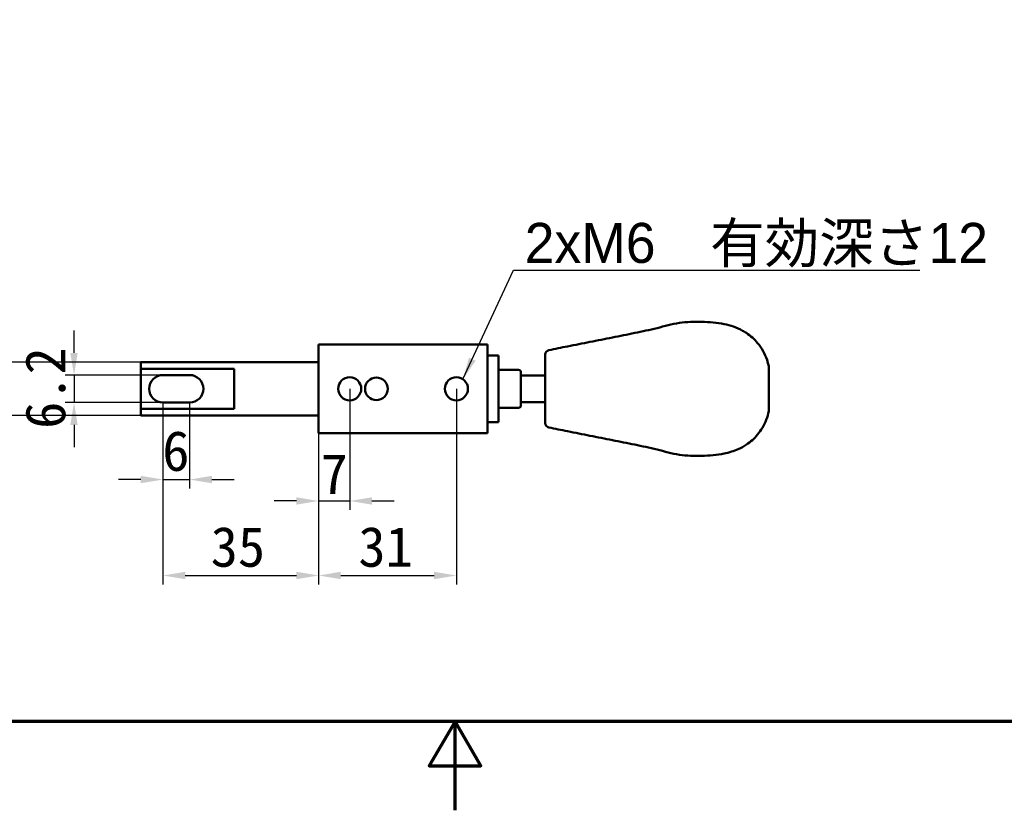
# Model space of a CAD drawing. Header units: millimetres. Extents: x 0 to 594, y 0 to 420.
# Tile 2 of 23: x 199 to 421, y 0 to 178. Entities that reach past the tile are written whole.
import ezdxf

# ---------------------------------------------------------------- set-up
doc = ezdxf.new("R2010")
doc.units = ezdxf.units.MM
doc.header["$LTSCALE"] = 2
for name, color, linetype, lineweight in [('Border (ISO)', 7, 'Continuous', 70), ('Dimension (ISO)', 7, 'Continuous', 25), ('Symbol (ISO)', 7, 'Continuous', 25), ('Visible (ISO)', 7, 'Continuous', 50)]:
    doc.layers.add(name, color=color, linetype=linetype, lineweight=lineweight)
doc.styles.add('Note Text (JIS)', font='txt')
doc.dimstyles.new('Default (JIS)', dxfattribs={"dimscale": 2, "dimtxt": 4.5, "dimasz": 2.5, "dimexe": 1, "dimexo": 0, "dimgap": 0.8, "dimtad": 1, "dimrnd": 1e-08, "dimdsep": 46, "dimtxsty": 'Note Text (JIS)', "dimcen": 0.09, "dimdle": 10, "dimclrd": 256, "dimclre": 256, "dimclrt": 256, "dimadec": 0, "dimazin": 2, "dimtfac": 0.777778, "dimtmove": 0, "dimatfit": 3, "dimfxl": 1, "dimtolj": 1, "dimtzin": 0, "dimlwd": -1, "dimlwe": -1, "dimarcsym": 0})
doc.dimstyles.new('Default (JIS)$7', dxfattribs={"dimscale": 2, "dimtxt": 4.5, "dimasz": 2.5, "dimexe": 1, "dimexo": 0, "dimgap": 0.8, "dimtad": 1, "dimrnd": 1e-08, "dimdsep": 46, "dimtxsty": 'Note Text (JIS)', "dimcen": 0.09, "dimdle": 10, "dimclrd": 256, "dimclre": 256, "dimclrt": 256, "dimadec": 0, "dimazin": 2, "dimtfac": 0.777778, "dimtmove": 0, "dimatfit": 3, "dimfxl": 1, "dimtolj": 1, "dimtzin": 0, "dimlwd": -1, "dimlwe": -1, "dimarcsym": 0})

# ---------------------------------------------------------------- blocks, each defined once
blk = doc.blocks.new('図面枠 既定の図面枠')
at = {"layer": 'Border (ISO)', "flags": 128}
for points in [[(10, 10), (10, 200), (287, 200), (287, 10), (10, 10)], [(148.5, 0), (148.5, 10), (145.61, 5), (151.39, 5), (148.5, 10)]]:
    blk.add_lwpolyline(points, dxfattribs=at)
blk = doc.blocks.new('*D13')
at = {"layer": 'Defpoints', "color": 0}
for p in [(231.31, 97.93), (211.31, 91.73), (231.31, 91.73)]:
    blk.add_point(p, dxfattribs=at)
at = {"layer": 'Dimension (ISO)'}
for p, q in [((211.31, 102.93), (211.31, 107.93)), ((231.31, 97.93), (209.31, 97.93)), ((211.31, 97.93), (211.31, 91.73)), ((231.31, 91.73), (209.31, 91.73)), ((211.31, 86.73), (211.31, 81.73))]:
    blk.add_line(p, q, dxfattribs=at)
for points in [[(210.47, 102.93), (212.14, 102.93), (211.31, 97.93)], [(210.47, 86.73), (212.14, 86.73), (211.31, 91.73)]]:
    blk.add_solid(points, dxfattribs=at)
at = {"layer": 'Dimension (ISO)', "insert": (200.34, 85.82), "char_height": 9, "attachment_point": 1, "rotation": 90, "style": 'Note Text (JIS)'}
blk.add_mtext('\\A1;6.2', dxfattribs=at)
blk = doc.blocks.new('*D14')
at = {"layer": 'Defpoints', "color": 0}
for p in [(226.31, 100.83), (194.27, 88.83), (226.31, 88.83)]:
    blk.add_point(p, dxfattribs=at)
at = {"layer": 'Dimension (ISO)'}
for p, q in [((194.27, 105.83), (194.27, 110.83)), ((226.31, 100.83), (192.27, 100.83)), ((194.27, 100.83), (194.27, 88.83)), ((226.31, 88.83), (192.27, 88.83)), ((194.27, 83.83), (194.27, 78.83))]:
    blk.add_line(p, q, dxfattribs=at)
for points in [[(193.43, 105.83), (195.1, 105.83), (194.27, 100.83)], [(193.43, 83.83), (195.1, 83.83), (194.27, 88.83)]]:
    blk.add_solid(points, dxfattribs=at)
at = {"layer": 'Dimension (ISO)', "insert": (183.48, 88.38), "char_height": 9, "attachment_point": 1, "rotation": 90, "style": 'Note Text (JIS)'}
blk.add_mtext('\\A1;12', dxfattribs=at)
blk = doc.blocks.new('*D15')
at = {"layer": 'Defpoints', "color": 0}
for p in [(231.31, 91.73), (237.31, 91.73), (237.31, 74.42)]:
    blk.add_point(p, dxfattribs=at)
at = {"layer": 'Dimension (ISO)'}
for p, q in [((231.31, 91.73), (231.31, 72.42)), ((237.31, 91.73), (237.31, 72.42)), ((226.31, 74.42), (221.31, 74.42)), ((231.31, 74.42), (237.31, 74.42)), ((242.31, 74.42), (247.31, 74.42))]:
    blk.add_line(p, q, dxfattribs=at)
for points in [[(226.31, 75.25), (226.31, 73.59), (231.31, 74.42)], [(242.31, 75.25), (242.31, 73.59), (237.31, 74.42)]]:
    blk.add_solid(points, dxfattribs=at)
at = {"layer": 'Dimension (ISO)', "insert": (231.16, 85.37), "char_height": 9, "attachment_point": 1, "style": 'Note Text (JIS)'}
blk.add_mtext('\\A1;6', dxfattribs=at)
blk = doc.blocks.new('*D16')
at = {"layer": 'Defpoints', "color": 0}
for p in [(231.31, 91.73), (266.31, 84.83), (266.31, 52.83)]:
    blk.add_point(p, dxfattribs=at)
at = {"layer": 'Dimension (ISO)'}
for p, q in [((231.31, 91.73), (231.31, 50.83)), ((266.31, 84.83), (266.31, 50.83)), ((236.31, 52.83), (261.31, 52.83))]:
    blk.add_line(p, q, dxfattribs=at)
for points in [[(236.31, 53.67), (236.31, 52), (231.31, 52.83)], [(261.31, 53.67), (261.31, 52), (266.31, 52.83)]]:
    blk.add_solid(points, dxfattribs=at)
at = {"layer": 'Dimension (ISO)', "insert": (242.05, 63.8), "char_height": 9, "attachment_point": 1, "style": 'Note Text (JIS)'}
blk.add_mtext('\\A1;35', dxfattribs=at)
blk = doc.blocks.new('*D17')
at = {"layer": 'Defpoints', "color": 0}
for p in [(273.31, 94.83), (266.31, 84.83), (273.31, 69.6)]:
    blk.add_point(p, dxfattribs=at)
at = {"layer": 'Dimension (ISO)'}
for p, q in [((273.31, 94.83), (273.31, 67.6)), ((266.31, 84.83), (266.31, 67.6)), ((261.31, 69.6), (256.31, 69.6)), ((266.31, 69.6), (273.31, 69.6)), ((278.31, 69.6), (283.31, 69.6))]:
    blk.add_line(p, q, dxfattribs=at)
for points in [[(261.31, 70.43), (261.31, 68.77), (266.31, 69.6)], [(278.31, 70.43), (278.31, 68.77), (273.31, 69.6)]]:
    blk.add_solid(points, dxfattribs=at)
at = {"layer": 'Dimension (ISO)', "insert": (266.77, 80.2), "char_height": 9, "attachment_point": 1, "style": 'Note Text (JIS)'}
blk.add_mtext('\\A1;7', dxfattribs=at)
blk = doc.blocks.new('*D18')
at = {"layer": 'Defpoints', "color": 0}
for p in [(297.31, 94.83), (266.31, 84.83), (297.31, 52.83)]:
    blk.add_point(p, dxfattribs=at)
at = {"layer": 'Dimension (ISO)'}
for p, q in [((297.31, 94.83), (297.31, 50.83)), ((266.31, 84.83), (266.31, 50.83)), ((271.31, 52.83), (292.31, 52.83))]:
    blk.add_line(p, q, dxfattribs=at)
for points in [[(271.31, 53.67), (271.31, 52), (266.31, 52.83)], [(292.31, 53.67), (292.31, 52), (297.31, 52.83)]]:
    blk.add_solid(points, dxfattribs=at)
at = {"layer": 'Dimension (ISO)', "insert": (275.27, 63.8), "char_height": 9, "attachment_point": 1, "style": 'Note Text (JIS)'}
blk.add_mtext('\\A1;31', dxfattribs=at)

msp = doc.modelspace()

# ---------------------------------------------------------------- linework, layer by layer
at = {"layer": 'Visible (ISO)'}
for p, q in [((304.308, 104.834), (266.308, 104.834)), ((266.308, 84.834), (266.308, 104.834)), ((304.308, 84.834), (304.308, 104.834)), ((304.308, 102.334), (306.808, 102.334)), ((306.808, 102.334), (306.808, 87.334)), ((317.308, 87.111), (317.308, 102.557)), ((226.308, 99.306), (226.308, 100.834)), ((266.308, 100.834), (226.308, 100.834)), ((367.558, 99.859), (367.558, 89.809)), ((226.308, 99.306), (247.308, 99.306)), ((226.308, 90.362), (226.308, 99.306)), ((231.308, 97.934), (237.308, 97.934)), ((247.308, 90.362), (247.308, 99.306)), ((311.308, 99.084), (306.808, 99.084)), ((311.808, 98.584), (311.808, 91.084)), ((311.808, 97.834), (317.308, 97.834)), ((237.308, 91.734), (231.308, 91.734)), ((311.808, 91.834), (317.308, 91.834)), ((247.308, 90.362), (226.308, 90.362)), ((226.308, 90.362), (226.308, 88.834)), ((266.308, 88.834), (226.308, 88.834)), ((311.308, 90.584), (306.808, 90.584)), ((304.308, 87.334), (306.808, 87.334)), ((266.308, 84.834), (304.308, 84.834))]:
    msp.add_line(p, q, dxfattribs=at)
for centre, radius in [((273.308, 94.834), 2.6), ((279.308, 94.834), 2.55), ((297.308, 94.834), 2.6)]:
    msp.add_circle(centre, radius, dxfattribs=at)
for centre, radius, start, end in [((318.308, 102.557), 1, 101.31755, 180), ((231.308, 94.834), 3.1, 90, 270), ((237.308, 94.834), 3.1, 270, 90), ((311.308, 98.584), 0.5, 0, 90), ((311.308, 91.084), 0.5, 270, 0), ((318.308, 87.111), 1, 180, 258.68245)]:
    msp.add_arc(centre, radius, start, end, dxfattribs=at)
for points, knots in [([(347.458, 109.657), (347.458, 109.657), (347.458, 109.657), (347.458, 109.657), (345.765, 109.398), (344.108, 108.918), (342.433, 108.502), (340.76, 108.086), (339.068, 107.733), (337.408, 107.396), (335.722, 107.054), (334.068, 106.727), (332.383, 106.391), (330.73, 106.062), (329.047, 105.724), (327.358, 105.386), (325.687, 105.052), (324.01, 104.716), (322.333, 104.381), (322.333, 104.381), (322.333, 104.381), (322.333, 104.381)], [0.46405654, 0.46405654, 0.46405654, 0.46405654, 0.46405664, 0.46405664, 0.46405664, 0.55610327, 0.55610327, 0.55610327, 0.64804419, 0.64804419, 0.64804419, 0.74146355, 0.74146355, 0.74146355, 0.83312031, 0.83312031, 0.83312031, 0.92382686, 0.92382686, 0.92382686, 0.92382686, 0.92382686, 0.92382686, 0.92382686]), ([(357.508, 109.406), (357.508, 109.406), (357.508, 109.406), (357.508, 109.406), (355.908, 109.734), (354.179, 109.865), (352.483, 109.909), (352.483, 109.909), (352.483, 109.909), (352.483, 109.909)], [0.286295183, 0.286295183, 0.286295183, 0.286295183, 0.286295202, 0.286295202, 0.286295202, 0.374849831, 0.374849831, 0.374849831, 0.374849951, 0.374849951, 0.374849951, 0.374849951]), ([(357.508, 109.406), (358.228, 109.259), (358.938, 109.067), (360.346, 108.578), (361.046, 108.267), (361.983, 107.747), (362.263, 107.577), (362.533, 107.396)], [0, 0, 0, 0, 0.22044992, 0.22044992, 0.46650017, 0.46650017, 0.57554245, 0.57554245, 0.57554245, 0.57554245]), ([(365.046, 105.135), (365.046, 105.135), (365.046, 105.135), (365.046, 105.135), (364.323, 106.001), (363.476, 106.767), (362.533, 107.396), (362.533, 107.396), (362.533, 107.396), (362.533, 107.396)], [0.116385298, 0.116385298, 0.116385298, 0.116385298, 0.116385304, 0.116385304, 0.116385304, 0.182957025, 0.182957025, 0.182957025, 0.182957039, 0.182957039, 0.182957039, 0.182957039]), ([(365.046, 105.135), (365.983, 104.012), (366.717, 102.71), (367.337, 100.851), (367.465, 100.358), (367.558, 99.859)], [0, 0, 0, 0, 0.4985869, 0.4985869, 0.67273407, 0.67273407, 0.67273407, 0.67273407]), ([(367.558, 89.809), (367.313, 88.493), (366.819, 87.214), (365.813, 85.528), (365.449, 85.015), (365.046, 84.532)], [0, 0, 0, 0, 0.45883256, 0.45883256, 0.67306211, 0.67306211, 0.67306211, 0.67306211]), ([(347.458, 80.01), (347.458, 80.01), (347.458, 80.01), (347.458, 80.01), (345.765, 80.269), (344.108, 80.749), (342.433, 81.166), (340.76, 81.582), (339.068, 81.934), (337.408, 82.271), (335.722, 82.614), (334.068, 82.941), (332.383, 83.276), (330.73, 83.605), (329.047, 83.943), (327.358, 84.281), (325.687, 84.616), (324.01, 84.951), (322.333, 85.286)], [0.46405609, 0.46405609, 0.46405609, 0.46405609, 0.46405665, 0.46405665, 0.46405665, 0.55610327, 0.55610327, 0.55610327, 0.64804419, 0.64804419, 0.64804419, 0.74146355, 0.74146355, 0.74146355, 0.83312031, 0.83312031, 0.83312031, 0.92382684, 0.92382684, 0.92382684, 0.92382684]), ([(362.533, 82.271), (361.963, 81.89), (361.354, 81.556), (360.225, 81.053), (359.721, 80.862), (358.654, 80.525), (358.084, 80.379), (357.508, 80.261)], [0, 0, 0, 0, 0.22961796, 0.22961796, 0.39952439, 0.39952439, 0.57590171, 0.57590171, 0.57590171, 0.57590171]), ([(357.508, 80.261), (357.508, 80.261), (357.508, 80.261), (357.508, 80.261), (355.908, 79.934), (354.179, 79.803), (352.483, 79.759), (352.483, 79.759), (352.483, 79.759), (352.483, 79.759)], [0.2862952, 0.2862952, 0.2862952, 0.2862952, 0.286295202, 0.286295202, 0.286295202, 0.374849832, 0.374849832, 0.374849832, 0.37484991, 0.37484991, 0.37484991, 0.37484991])]:
    msp.add_open_spline(points, degree=3, knots=knots, dxfattribs=at)
for points in [[(347.458, 109.657), (349.119, 109.912), (350.82, 109.952), (352.483, 109.909)], [(318.112, 103.537), (319.517, 103.818), (320.925, 104.1), (322.333, 104.381)], [(322.333, 85.286), (320.925, 85.568), (319.517, 85.849), (318.112, 86.13)], [(365.046, 84.532), (364.323, 83.666), (363.476, 82.901), (362.533, 82.271)], [(352.483, 79.759), (350.82, 79.716), (349.119, 79.756), (347.458, 80.01)]]:
    msp.add_open_spline(points, degree=3, dxfattribs=at)

# ---------------------------------------------------------------- block references
at = {"xscale": 2, "yscale": 2, "zscale": 2}
msp.add_blockref('図面枠 既定の図面枠', (0, 0), dxfattribs=at)

# ---------------------------------------------------------------- texts
at = {"layer": 'Symbol (ISO)', "insert": (312.675, 132.162), "char_height": 9, "width": 110.34839, "attachment_point": 1, "style": 'Note Text (JIS)'}
msp.add_mtext('{\\fメイリオ|b0|i0;\\H9.0000;2xM6\u3000\\fSystem|b0|i0;\\H9.0000;有効深さ\\fメイリオ|b0|i0;\\H9.0000;12}', dxfattribs=at)

# ---------------------------------------------------------------- dimensions: what is measured, and where the dimension line sits
at = {"layer": 'Dimension (ISO)'}
for base, p1, p2, angle, override, picture, middle in [((194.268, 88.834), (226.308, 100.834), (226.308, 88.834), 90, {"dimgap": 0.8, "dimdec": 2, "dimtol": 0, "dimlim": 0, "dimtp": 0, "dimtm": 0, "dimtdec": 2, "dimtofl": 1, "dimatfit": 1}, '*D14', (194.268, 94.834)), ((211.308, 91.734), (231.308, 97.934), (231.308, 91.734), 90, {"dimgap": 0.8, "dimdec": 2, "dimtol": 0, "dimlim": 0, "dimtp": 0, "dimtm": 0, "dimtdec": 2, "dimtofl": 1, "dimatfit": 1}, '*D13', (211.308, 94.834)), ((273.308, 69.601), (266.308, 84.834), (273.308, 94.834), 180, {"dimgap": 0.8, "dimdec": 2, "dimtol": 0, "dimlim": 0, "dimtp": 0, "dimtm": 0, "dimtdec": 2, "dimtofl": 1, "dimatfit": 1}, '*D17', (269.808, 69.601)), ((297.308, 52.834), (266.308, 84.834), (297.308, 94.834), 180, {"dimgap": 0.8, "dimdec": 2, "dimtol": 0, "dimlim": 0, "dimtp": 0, "dimtm": 0, "dimtdec": 2, "dimtofl": 0, "dimatfit": 1}, '*D18', (281.808, 52.834)), ((237.308, 74.42), (231.308, 91.734), (237.308, 91.734), 180, {"dimgap": 0.8, "dimdec": 2, "dimtol": 0, "dimlim": 0, "dimtp": 0, "dimtm": 0, "dimtdec": 2, "dimtofl": 1, "dimatfit": 1}, '*D15', (234.308, 74.42)), ((266.308, 52.834), (231.308, 91.734), (266.308, 84.834), 180, {"dimgap": 0.8, "dimdec": 2, "dimtol": 0, "dimlim": 0, "dimtp": 0, "dimtm": 0, "dimtdec": 2, "dimtofl": 0, "dimatfit": 1}, '*D16', (248.808, 52.834))]:
    dim = msp.add_linear_dim(base=base, p1=p1, p2=p2, angle=angle, dimstyle='Default (JIS)', override=override, dxfattribs=at)
    dim.commit()
    dim.dimension.update_dxf_attribs({"geometry": picture, "text_midpoint": middle, "dimtype": 160})

# ---------------------------------------------------------------- leaders
at = {"layer": 'Symbol (ISO)', "annotation_type": 0, "has_hookline": 1, "hookline_direction": 0, "text_width": 88.844}
msp.add_leader([(298.785, 96.974), (310.175, 121.497), (312.675, 121.497)], dimstyle='Default (JIS)$7', override={"dimgap": 0, "dimtad": 1}, dxfattribs=at)

doc.saveas('drawing.dxf')
